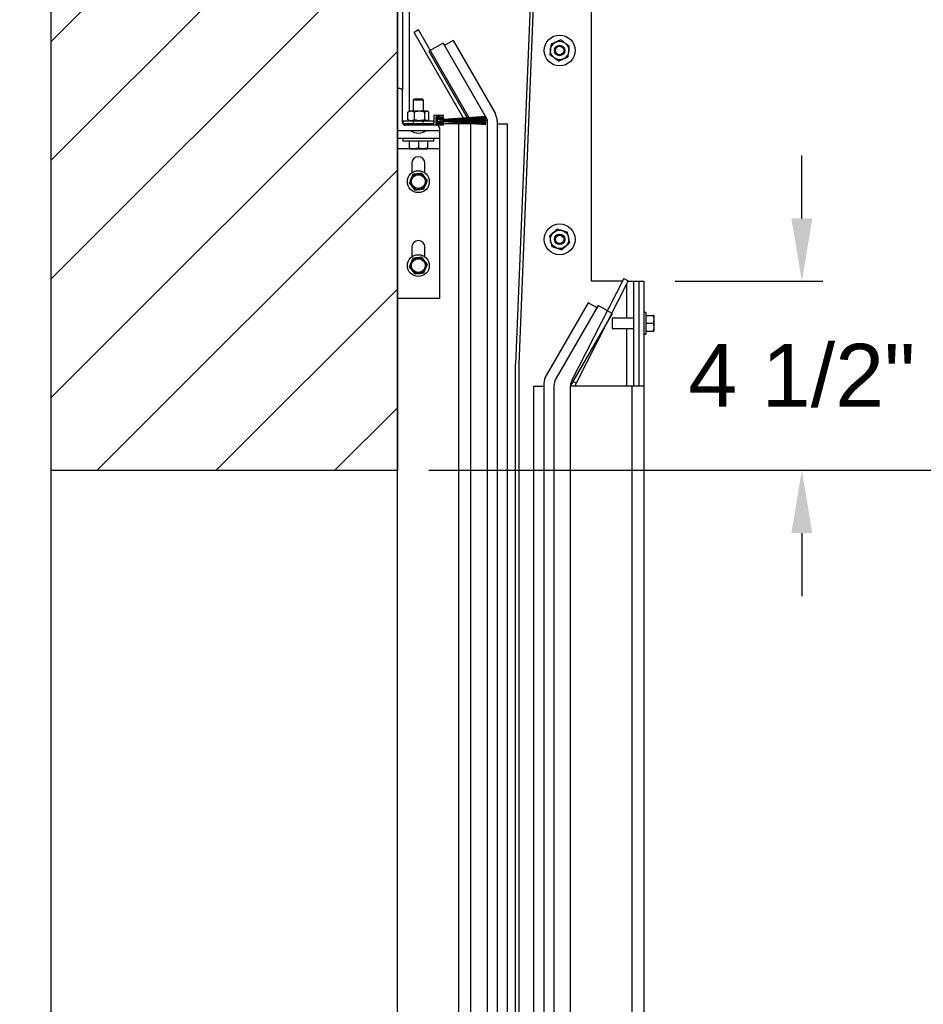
# Model space of a CAD drawing. Header units: inches. Extents: x 170 to 312, y 215 to 248.
# Tile 247 of 256: x 233.76 to 235.11, y 242.31 to 243.77. Entities that reach past the tile are written whole.
import ezdxf

# ---------------------------------------------------------------- set-up
doc = ezdxf.new("R2010")
doc.units = ezdxf.units.IN
doc.header["$LTSCALE"] = 0.25
doc.header["$MEASUREMENT"] = 0
doc.layers.add('ANNOTATIONS', color=1, linetype='Continuous')
doc.layers.add('STANDARD MOTOR LH', color=7, linetype='Continuous')
doc.styles.add('ARIAL', font='arial.ttf', dxfattribs={"height": 0.09375})
doc.dimstyles.new('STANDARD$0', dxfattribs={"dimtxt": 0.09375, "dimasz": 0.09375, "dimexe": 0.03125, "dimexo": 0.046875, "dimgap": 0.09, "dimtad": 0, "dimtih": 1, "dimtoh": 1, "dimdec": 4, "dimzin": 0, "dimdsep": 46, "dimtxsty": 'ARIAL', "dimcen": 0.09, "dimadec": 0, "dimazin": 0, "dimtfac": 1, "dimtdec": 4, "dimtofl": 0, "dimtmove": 0, "dimatfit": 1, "dimfxl": 1, "dimtolj": 1, "dimtzin": 0, "dimarcsym": 0})

# ---------------------------------------------------------------- blocks, each defined once
blk = doc.blocks.new('*D75')
at = {"layer": 'ANNOTATIONS', "color": 0, "lineweight": -2, "transparency": 16777216}
for p, q in [((235.1518, 243.7894), (235.5503, 243.7894)), ((235.5191, 243.6957), (235.5191, 243.5835)), ((235.5191, 243.1972), (235.5191, 243.3094)), ((234.3705, 243.1034), (235.5503, 243.1034))]:
    blk.add_line(p, q, dxfattribs=at)
at = {"layer": 'ANNOTATIONS', "color": 0, "transparency": 16777216}
for points in [[(235.5034, 243.6957), (235.5347, 243.6957), (235.5191, 243.7894)], [(235.5034, 243.1972), (235.5347, 243.1972), (235.5191, 243.1034)]]:
    blk.add_solid(points, dxfattribs=at)
at = {"layer": 'defpoints', "color": 0, "transparency": 16777216}
for p in [(235.1049, 243.7894), (235.5191, 243.7894), (234.3237, 243.1034)]:
    blk.add_point(p, dxfattribs=at)
at = {"layer": 'ANNOTATIONS', "color": 0, "transparency": 16777216, "insert": (235.5191, 243.4464), "char_height": 0.09375, "attachment_point": 5, "style": 'ARIAL'}
blk.add_mtext('\\A1;11"', dxfattribs=at)
blk = doc.blocks.new('*D76')
at = {"layer": 'ANNOTATIONS', "color": 0, "lineweight": -2, "transparency": 16777216}
for p, q in [((234.9257, 243.4784), (234.9257, 243.5722)), ((234.7373, 243.3847), (234.9569, 243.3847)), ((234.3705, 243.1034), (234.9569, 243.1034)), ((234.9257, 243.0097), (234.9257, 242.9159))]:
    blk.add_line(p, q, dxfattribs=at)
at = {"layer": 'ANNOTATIONS', "color": 0, "transparency": 16777216}
for points in [[(234.91, 243.4784), (234.9413, 243.4784), (234.9257, 243.3847)], [(234.91, 243.0097), (234.9413, 243.0097), (234.9257, 243.1034)]]:
    blk.add_solid(points, dxfattribs=at)
at = {"layer": 'defpoints', "color": 0, "transparency": 16777216}
for p in [(234.6905, 243.3847), (234.9257, 243.3847), (234.3237, 243.1034)]:
    blk.add_point(p, dxfattribs=at)
at = {"layer": 'ANNOTATIONS', "color": 0, "transparency": 16777216, "insert": (234.9257, 243.244), "char_height": 0.09375, "attachment_point": 5, "style": 'ARIAL'}
blk.add_mtext('\\A1;4 1/2"', dxfattribs=at)
blk = doc.blocks.new('*D89')
at = {"layer": 'ANNOTATIONS', "color": 0, "lineweight": -2, "transparency": 16777216}
for p, q in [((235.1518, 243.7894), (235.5503, 243.7894)), ((235.5191, 243.6957), (235.5191, 243.5833)), ((235.5191, 243.1972), (235.5191, 243.3096)), ((234.3705, 243.1034), (235.5503, 243.1034))]:
    blk.add_line(p, q, dxfattribs=at)
at = {"layer": 'ANNOTATIONS', "color": 0, "transparency": 16777216}
for points in [[(235.5034, 243.6957), (235.5347, 243.6957), (235.5191, 243.7894)], [(235.5034, 243.1972), (235.5347, 243.1972), (235.5191, 243.1034)]]:
    blk.add_solid(points, dxfattribs=at)
at = {"layer": 'defpoints', "color": 0, "transparency": 16777216}
for p in [(235.1049, 243.7894), (235.5191, 243.7894), (234.3237, 243.1034)]:
    blk.add_point(p, dxfattribs=at)
at = {"layer": 'ANNOTATIONS', "color": 0, "transparency": 16777216, "insert": (235.5191, 243.4464), "char_height": 0.09375, "attachment_point": 5, "style": 'ARIAL'}
blk.add_mtext('\\A1;  ', dxfattribs=at)
blk = doc.blocks.new('*D90')
at = {"layer": 'ANNOTATIONS', "color": 0, "lineweight": -2, "transparency": 16777216}
for p, q in [((235.1518, 244.5736), (235.9864, 244.5736)), ((235.9551, 244.4799), (235.9551, 243.977)), ((235.9551, 243.1972), (235.9551, 243.7)), ((234.3705, 243.1034), (235.9864, 243.1034))]:
    blk.add_line(p, q, dxfattribs=at)
at = {"layer": 'ANNOTATIONS', "color": 0, "transparency": 16777216}
for points in [[(235.9395, 244.4799), (235.9708, 244.4799), (235.9551, 244.5736)], [(235.9395, 243.1972), (235.9708, 243.1972), (235.9551, 243.1034)]]:
    blk.add_solid(points, dxfattribs=at)
at = {"layer": 'defpoints', "color": 0, "transparency": 16777216}
for p in [(235.1049, 244.5736), (235.9551, 244.5736), (234.3237, 243.1034)]:
    blk.add_point(p, dxfattribs=at)
at = {"layer": 'ANNOTATIONS', "color": 0, "transparency": 16777216, "insert": (235.9551, 243.8385), "char_height": 0.09375, "attachment_point": 5, "style": 'ARIAL'}
blk.add_mtext('\\A1;23 1/2"', dxfattribs=at)
blk = doc.blocks.new('*D94')
at = {"layer": 'ANNOTATIONS', "color": 0, "lineweight": -2, "transparency": 16777216}
for p, q in [((234.3705, 243.1034), (235.9864, 243.1034)), ((235.9551, 243.0097), (235.9551, 241.8209)), ((235.9551, 240.1972), (235.9551, 241.386)), ((234.8808, 240.1034), (235.9864, 240.1034))]:
    blk.add_line(p, q, dxfattribs=at)
at = {"layer": 'ANNOTATIONS', "color": 0, "transparency": 16777216}
for points in [[(235.9395, 243.0097), (235.9708, 243.0097), (235.9551, 243.1034)], [(235.9395, 240.1972), (235.9708, 240.1972), (235.9551, 240.1034)]]:
    blk.add_solid(points, dxfattribs=at)
at = {"layer": 'defpoints', "color": 0, "transparency": 16777216}
for p in [(234.3237, 243.1034), (235.9551, 243.1034), (234.8339, 240.1034)]:
    blk.add_point(p, dxfattribs=at)
at = {"layer": 'ANNOTATIONS', "color": 0, "transparency": 16777216, "insert": (235.9551, 241.6034), "char_height": 0.09375, "attachment_point": 5, "style": 'ARIAL'}
blk.add_mtext('\\A1;OPENING\\P HEIGHT', dxfattribs=at)

msp = doc.modelspace()

# ---------------------------------------------------------------- hatches: boundary and pattern name
at = {"layer": 'STANDARD MOTOR LH'}
h = msp.add_hatch(dxfattribs=at)
h.set_pattern_fill('ANSI31', color=256, style=0)
h.set_pattern_definition([(45, (49.02023, -11.93381), (-0.08838835, 0.08838835), [])])
edge = h.paths.add_edge_path()
edge.add_line((233.80804, 245.71433), (233.80804, 243.10342))
edge.add_line((233.80804, 243.10342), (234.32366, 243.10342))
edge.add_line((234.32366, 245.71433), (234.32366, 243.10342))
edge = h.paths.add_edge_path()
edge.add_line((233.76165, 245.71433), (234.04875, 245.71433))
edge.add_line((234.04875, 245.71433), (234.04875, 245.64563))
edge.add_line((234.04875, 245.64563), (234.08717, 245.77899))
edge.add_line((234.08717, 245.77899), (234.08717, 245.71433))
edge.add_line((234.08717, 245.71433), (234.38236, 245.71433))
h = msp.add_hatch(dxfattribs=at)
h.set_pattern_fill('ANSI38', color=256, style=0)
h.set_pattern_definition([(45, (232.47359, 226.17275), (-0.08838835, 0.08838835), []), (135, (232.47359, 226.17275), (-0.265165, 0.08838835), [0.3125, -0.1875])])
edge = h.paths.add_edge_path(flags=0)
edge.add_arc((234.38116, 243.62835), 0.000313, 90, 180, ccw=False)
edge.add_line((234.38116, 243.62866), (234.38929, 243.62866))
edge.add_arc((234.38929, 243.62835), 0.000313, 0, 90, ccw=False)
edge.add_line((234.3896, 243.62835), (234.3896, 243.6271))
edge.add_arc((234.38991, 243.6271), 0.000313, 180, 270)
edge.add_line((234.38991, 243.62678), (234.3921, 243.62678))
edge.add_arc((234.3921, 243.6271), 0.000313, 270, 360)
edge.add_line((234.39241, 243.6271), (234.39241, 243.63116))
edge.add_arc((234.3921, 243.63116), 0.000313, 0, 90)
edge.add_line((234.3921, 243.63147), (234.37835, 243.63147))
edge.add_arc((234.37835, 243.63116), 0.000313, 90, 180)
edge.add_line((234.37804, 243.63116), (234.37804, 243.62022))
edge.add_arc((234.37772, 243.62022), 0.000313, 270, 360, ccw=False)
edge.add_line((234.37772, 243.61991), (234.3396, 243.61991))
edge.add_arc((234.3396, 243.6196), 0.000313, 90, 180)
edge.add_line((234.33929, 243.6196), (234.33929, 243.61741))
edge.add_arc((234.3396, 243.61741), 0.000313, 180, 270)
edge.add_line((234.3396, 243.6171), (234.3921, 243.6171))
edge.add_arc((234.3921, 243.61741), 0.000313, 270, 360)
edge.add_line((234.39241, 243.61741), (234.39241, 243.62147))
edge.add_arc((234.3921, 243.62147), 0.000313, 0, 90)
edge.add_line((234.3921, 243.62178), (234.38991, 243.62178))
edge.add_arc((234.38991, 243.62147), 0.000313, 90, 180)
edge.add_line((234.3896, 243.62147), (234.3896, 243.62022))
edge.add_arc((234.38929, 243.62022), 0.000313, 270, 360, ccw=False)
edge.add_line((234.38929, 243.61991), (234.38116, 243.61991))
edge.add_arc((234.38116, 243.62022), 0.000313, 180, 270, ccw=False)
edge.add_line((234.38085, 243.62022), (234.38085, 243.62835))

# ---------------------------------------------------------------- linework, layer by layer
at = {"layer": 'ANNOTATIONS', "transparency": 16777216}
msp.add_line((234.37054, 243.10342), (235.9864, 243.10342), dxfattribs=at)
at = {"layer": 'STANDARD MOTOR LH'}
for p, q in [((233.80804, 245.71433), (233.80804, 240.10342)), ((233.80804, 245.71433), (233.80804, 243.10342)), ((234.32366, 240.10342), (234.32366, 245.71433)), ((234.32366, 245.71433), (234.32366, 243.10342)), ((234.3311, 244.54092), (234.3311, 243.66955)), ((234.53671, 244.18164), (234.49951, 243.26117)), ((234.54163, 244.18145), (234.50443, 243.26117)), ((234.61266, 243.38467), (234.61266, 244.02442)), ((234.34154, 243.63797), (234.34154, 243.79092)), ((234.35491, 243.75916), (234.34847, 243.75544)), ((234.42218, 243.62777), (234.34847, 243.75544)), ((234.43042, 243.62838), (234.35491, 243.75916)), ((234.39165, 243.73949), (234.37054, 243.7273)), ((234.39165, 243.73949), (234.45741, 243.62558)), ((234.39515, 243.73691), (234.39364, 243.73604)), ((234.40652, 243.74348), (234.39515, 243.73691)), ((234.40652, 243.74348), (234.46902, 243.63522)), ((234.37054, 243.7273), (234.42776, 243.62818)), ((234.32757, 243.67178), (234.32366, 243.67178)), ((234.33147, 243.621), (234.33147, 243.66788)), ((234.34896, 243.65613), (234.3471, 243.65427)), ((234.3471, 243.65427), (234.3471, 243.63797)), ((234.36272, 243.65427), (234.3471, 243.65427)), ((234.36086, 243.65613), (234.34896, 243.65613)), ((234.36272, 243.65427), (234.36086, 243.65613)), ((234.36272, 243.63797), (234.36272, 243.65427)), ((234.33929, 243.63641), (234.34018, 243.63692)), ((234.33929, 243.62541), (234.33929, 243.63641)), ((234.34124, 243.63797), (234.34005, 243.6371)), ((234.36858, 243.63797), (234.34124, 243.63797)), ((234.34905, 243.62541), (234.34905, 243.63641)), ((234.36468, 243.62541), (234.36468, 243.63641)), ((234.36977, 243.6371), (234.36858, 243.63797)), ((234.37054, 243.62541), (234.37054, 243.63641)), ((234.33197, 243.62385), (234.33197, 243.61991)), ((234.33197, 243.62385), (234.37785, 243.62385)), ((234.33197, 243.61991), (234.37772, 243.61991)), ((234.332, 243.61905), (234.33929, 243.61905)), ((234.33929, 243.62541), (234.34018, 243.6249)), ((234.33929, 243.6196), (234.33929, 243.61741)), ((234.34005, 243.62472), (234.34124, 243.62385)), ((234.36101, 243.62303), (234.34882, 243.62303)), ((234.36858, 243.62385), (234.36977, 243.62472)), ((234.37785, 243.61993), (234.37785, 243.62385)), ((234.37804, 243.63116), (234.37804, 243.62022)), ((234.3921, 243.63147), (234.37835, 243.63147)), ((234.38085, 243.62835), (234.38085, 243.62019)), ((234.38929, 243.62866), (234.38116, 243.62866)), ((234.38116, 243.61991), (234.38929, 243.61991)), ((234.38179, 243.62797), (234.38179, 243.62019)), ((234.39258, 243.62753), (234.38297, 243.62899)), ((234.38297, 243.61917), (234.39258, 243.62063)), ((234.39272, 243.62846), (234.38312, 243.62992)), ((234.38312, 243.61824), (234.39272, 243.61971)), ((234.39103, 243.62456), (234.38684, 243.62591)), ((234.38684, 243.62228), (234.39103, 243.62364)), ((234.38713, 243.62647), (234.39123, 243.62515)), ((234.39123, 243.62304), (234.38713, 243.62172)), ((234.38716, 243.62653), (234.39125, 243.62521)), ((234.39125, 243.62298), (234.38716, 243.62166)), ((234.39126, 243.62527), (234.38719, 243.62659)), ((234.38719, 243.62161), (234.39126, 243.62292)), ((234.38722, 243.62664), (234.39128, 243.62533)), ((234.39128, 243.62286), (234.38722, 243.62155)), ((234.3913, 243.62539), (234.38725, 243.6267)), ((234.38725, 243.62149), (234.3913, 243.6228)), ((234.38727, 243.62676), (234.39132, 243.62545)), ((234.39132, 243.62274), (234.38727, 243.62144)), ((234.39134, 243.62551), (234.3873, 243.62681)), ((234.3873, 243.62138), (234.39134, 243.62268)), ((234.38733, 243.62687), (234.39136, 243.62557)), ((234.39136, 243.62262), (234.38733, 243.62132)), ((234.39138, 243.62563), (234.38736, 243.62693)), ((234.38736, 243.62127), (234.39138, 243.62257)), ((234.38739, 243.62698), (234.3914, 243.62569)), ((234.3914, 243.62251), (234.38739, 243.62121)), ((234.39142, 243.62575), (234.38741, 243.62704)), ((234.38741, 243.62115), (234.39142, 243.62245)), ((234.3896, 243.6271), (234.3896, 243.62835)), ((234.3896, 243.62022), (234.3896, 243.62147)), ((234.3921, 243.62678), (234.38991, 243.62678)), ((234.38991, 243.62178), (234.3921, 243.62178)), ((234.39241, 243.6271), (234.39241, 243.63116)), ((234.39241, 243.61741), (234.39241, 243.62147)), ((234.43304, 243.61905), (234.39241, 243.61905)), ((234.45522, 243.63022), (234.39257, 243.62557)), ((234.39257, 243.6255), (234.45522, 243.63013)), ((234.45522, 243.62901), (234.39257, 243.62544)), ((234.39257, 243.62538), (234.45522, 243.62891)), ((234.45522, 243.6278), (234.39257, 243.62532)), ((234.39257, 243.62525), (234.45522, 243.62771)), ((234.45522, 243.6266), (234.39257, 243.62519)), ((234.39257, 243.62513), (234.45522, 243.62651)), ((234.45522, 243.62541), (234.39257, 243.62506)), ((234.39257, 243.625), (234.45522, 243.62532)), ((234.39257, 243.62494), (234.45522, 243.62494)), ((234.45522, 243.62432), (234.39257, 243.62432)), ((234.39257, 243.62388), (234.45522, 243.62388)), ((234.45522, 243.62325), (234.39257, 243.62325)), ((234.45522, 243.62287), (234.39257, 243.62319)), ((234.39257, 243.62313), (234.45522, 243.62278)), ((234.45522, 243.62168), (234.39257, 243.62306)), ((234.39257, 243.623), (234.45522, 243.62159)), ((234.45522, 243.62048), (234.39257, 243.62294)), ((234.39257, 243.62288), (234.45522, 243.62039)), ((234.45522, 243.61928), (234.39257, 243.62281)), ((234.39257, 243.62275), (234.45522, 243.61919)), ((234.45522, 243.61806), (234.39257, 243.62269)), ((234.39257, 243.62263), (234.45522, 243.61797)), ((234.39258, 243.62753), (234.39272, 243.62846)), ((234.39272, 243.61971), (234.39258, 243.62063)), ((234.41516, 240.10342), (234.41516, 243.61905)), ((234.42254, 243.62715), (234.42222, 243.62769)), ((234.4229, 243.62652), (234.42258, 243.62707)), ((234.42327, 243.62588), (234.42294, 243.62644)), ((234.42364, 243.62524), (234.42331, 243.62581)), ((234.42381, 243.62494), (234.42368, 243.62516)), ((234.4242, 243.62427), (234.42417, 243.62432)), ((234.4242, 243.62427), (234.42428, 243.62432)), ((234.4242, 243.62427), (234.42441, 243.62388)), ((234.42537, 243.62494), (234.42577, 243.62517)), ((234.4259, 243.62525), (234.42701, 243.62589)), ((234.42715, 243.62597), (234.42834, 243.62666)), ((234.42781, 243.6281), (234.42818, 243.62747)), ((234.42822, 243.62739), (234.42859, 243.62674)), ((234.42848, 243.62674), (234.42976, 243.62748)), ((234.42864, 243.62667), (234.42902, 243.62601)), ((234.42906, 243.62593), (234.42945, 243.62527)), ((234.42949, 243.62519), (234.42964, 243.62494)), ((234.42991, 243.62757), (234.43064, 243.62799)), ((234.43, 243.62432), (234.43025, 243.62388)), ((234.43064, 243.62799), (234.43046, 243.6283)), ((234.43061, 243.62325), (234.43076, 243.623)), ((234.43064, 243.62799), (234.43085, 243.62762)), ((234.4308, 243.62292), (234.43121, 243.62221)), ((234.43126, 243.62213), (234.43168, 243.62141)), ((234.43172, 243.62132), (234.43215, 243.62058)), ((234.4322, 243.6205), (234.43264, 243.61973)), ((234.43224, 243.62432), (234.43237, 243.62388)), ((234.43269, 243.61965), (234.43304, 243.61905)), ((234.43304, 240.10342), (234.43304, 243.61905)), ((234.45415, 243.63124), (234.45472, 243.63018)), ((234.45522, 243.63022), (234.45522, 243.63013)), ((234.45522, 243.62901), (234.45522, 243.62891)), ((234.45522, 243.6278), (234.45522, 243.62771)), ((234.45522, 243.6266), (234.45522, 243.62651)), ((234.45522, 243.62541), (234.45522, 243.62532)), ((234.45522, 243.62494), (234.45522, 243.62432)), ((234.45522, 243.62388), (234.45522, 243.62325)), ((234.45522, 243.62287), (234.45522, 243.62278)), ((234.45522, 243.62168), (234.45522, 243.62159)), ((234.45522, 243.62048), (234.45522, 243.62039)), ((234.45522, 243.61928), (234.45522, 243.61919)), ((234.45741, 243.62558), (234.45741, 240.38476)), ((234.47229, 243.62303), (234.47229, 240.39977)), ((234.47229, 243.61905), (234.48727, 243.61905)), ((234.48727, 243.61905), (234.48727, 240.4628)), ((234.32366, 243.60928), (234.38616, 243.60928)), ((234.3921, 243.6171), (234.33538, 243.6171)), ((234.38616, 243.61319), (234.38616, 243.35928)), ((234.45522, 243.61806), (234.45522, 243.61797)), ((234.38616, 243.59757), (234.32366, 243.59757)), ((234.33197, 243.59757), (234.33197, 243.59363)), ((234.37785, 243.59363), (234.33197, 243.59363)), ((234.34122, 243.59363), (234.34122, 243.5831)), ((234.35491, 243.59363), (234.35491, 243.5831)), ((234.3686, 243.59363), (234.3686, 243.5831)), ((234.37785, 243.59363), (234.37785, 243.59757)), ((234.34122, 243.58194), (234.32366, 243.58194)), ((234.34122, 243.58188), (234.3686, 243.58188)), ((234.35491, 243.5831), (234.34807, 243.58188)), ((234.3686, 243.5831), (234.36176, 243.58188)), ((234.38616, 243.58194), (234.3686, 243.58194)), ((234.34515, 243.56046), (234.34515, 243.5461)), ((234.36468, 243.5461), (234.36468, 243.56046)), ((234.36008, 243.54562), (234.35337, 243.54473)), ((234.3415, 243.53133), (234.34562, 243.52597)), ((234.36833, 243.53489), (234.3642, 243.54025)), ((234.34974, 243.52061), (234.35645, 243.52149)), ((234.34515, 243.43546), (234.34515, 243.4211)), ((234.36468, 243.4211), (234.36468, 243.43546)), ((234.36008, 243.42062), (234.35337, 243.41973)), ((234.36833, 243.40989), (234.3642, 243.41525)), ((234.3415, 243.40633), (234.34562, 243.40097)), ((234.34974, 243.39561), (234.35645, 243.39649)), ((234.66055, 243.38864), (234.58305, 243.23654)), ((234.66717, 243.38527), (234.58967, 243.23316)), ((234.65853, 243.38467), (234.61266, 243.38467)), ((234.66055, 243.38864), (234.66717, 243.38527)), ((234.66687, 243.38467), (234.69047, 243.38467)), ((234.6756, 243.22842), (234.6756, 243.38467)), ((234.68304, 243.38467), (234.68304, 243.22842)), ((234.69047, 243.38467), (234.69047, 240.10342)), ((234.66516, 243.32999), (234.66516, 243.38132)), ((234.38616, 243.35928), (234.32366, 243.35928)), ((234.60761, 243.35285), (234.54512, 243.2446)), ((234.62249, 243.34886), (234.55999, 243.24061)), ((234.61898, 243.34629), (234.60761, 243.35285)), ((234.6205, 243.34541), (234.61898, 243.34629)), ((234.6436, 243.33668), (234.62249, 243.34886)), ((234.6436, 243.33668), (234.5811, 243.22842)), ((234.6756, 243.32999), (234.6436, 243.32999)), ((234.6436, 243.32999), (234.6436, 243.31436)), ((234.6936, 243.33842), (234.69047, 243.33842)), ((234.6936, 243.33842), (234.6936, 243.30592)), ((234.6936, 243.33389), (234.70443, 243.33389)), ((234.70443, 243.33389), (234.70547, 243.32803)), ((234.70547, 243.33389), (234.70547, 243.31046)), ((234.6436, 243.31436), (234.6756, 243.31436)), ((234.66516, 243.22842), (234.66516, 243.31436)), ((234.6936, 243.32217), (234.70443, 243.32217)), ((234.70443, 243.32217), (234.70547, 243.31632)), ((234.69047, 243.30592), (234.6936, 243.30592)), ((234.6936, 243.31046), (234.70443, 243.31046)), ((234.49951, 240.43146), (234.49951, 243.26117)), ((234.50443, 243.26117), (234.50443, 240.43146)), ((234.52684, 240.40301), (234.52684, 243.22842)), ((234.52684, 243.22842), (234.54185, 243.22842)), ((234.54185, 243.23241), (234.54185, 240.39053)), ((234.55672, 243.22842), (234.55672, 240.10342)), ((234.5811, 243.22842), (234.5811, 240.10342)), ((234.69047, 243.22842), (234.5811, 243.22842)), ((234.58967, 243.23316), (234.58305, 243.23654)), ((234.6726, 243.22842), (234.6726, 240.10342)), ((233.80804, 243.10342), (234.32366, 243.10342))]:
    msp.add_line(p, q, dxfattribs=at)
at = {"layer": 'STANDARD MOTOR LH', "flags": 128}
msp.add_lwpolyline([(234.42472, 243.62325), (234.4248, 243.62304), (234.42481, 243.62303)], dxfattribs=at)
at = {"layer": 'STANDARD MOTOR LH'}
for centre, radius in [((234.56516, 243.72842), 0.02294), ((234.56516, 243.72842), 0.01367), ((234.56516, 243.72842), 0.00781), ((234.56516, 243.72842), 0.00628), ((234.38542, 243.6241), 0.00228), ((234.35491, 243.53311), 0.01625), ((234.35491, 243.53311), 0.01172), ((234.35491, 243.53311), 0.01025), ((234.56516, 243.44717), 0.02294), ((234.56516, 243.44717), 0.01367), ((234.56516, 243.44717), 0.00781), ((234.56516, 243.44717), 0.00628), ((234.35491, 243.40811), 0.01625), ((234.35491, 243.40811), 0.01172), ((234.35491, 243.40811), 0.01025)]:
    msp.add_circle(centre, radius, dxfattribs=at)
for centre, radius, start, end in [((234.32757, 243.66788), 0.00391, 0, 90), ((234.44791, 243.62303), 0.02438, 0, 30), ((234.33538, 243.621), 0.00391, 180, 270), ((234.3396, 243.6196), 0.000312, 90, 180), ((234.34882, 243.62147), 0.00156, 90, 270), ((234.36101, 243.62147), 0.00156, 270, 90), ((234.37772, 243.62022), 0.000312, 270, 0), ((234.37835, 243.63116), 0.000312, 90, 180), ((234.38282, 243.62797), 0.00197, 81.34879, 180), ((234.38116, 243.62835), 0.000313, 90, 180), ((234.38116, 243.62022), 0.000313, 180, 270), ((234.38282, 243.62019), 0.00197, 180, 278.65121), ((234.38282, 243.62797), 0.00103, 81.34879, 180), ((234.38282, 243.62019), 0.00103, 180, 278.65121), ((234.38542, 243.6241), 0.00356, 55.87014, 304.12986), ((234.38542, 243.6241), 0.00349, 55.72454, 304.27546), ((234.38542, 243.6241), 0.00343, 55.57496, 304.42504), ((234.38542, 243.6241), 0.00337, 55.4212, 304.5788), ((234.38542, 243.6241), 0.00331, 55.26307, 304.73693), ((234.38542, 243.6241), 0.00324, 55.10036, 304.89964), ((234.38542, 243.6241), 0.00318, 54.93284, 305.06716), ((234.38542, 243.6241), 0.00312, 54.76027, 305.23973), ((234.38542, 243.6241), 0.00306, 54.58238, 305.41762), ((234.38542, 243.6241), 0.00299, 54.39891, 305.60109), ((234.38542, 243.6241), 0.00293, 54.20956, 305.79044), ((234.38542, 243.6241), 0.00231, 51.90656, 308.09344), ((234.38929, 243.62835), 0.000313, 0, 90), ((234.38929, 243.62022), 0.000313, 270, 0), ((234.38991, 243.6271), 0.000312, 180, 270), ((234.38991, 243.62147), 0.000312, 90, 180), ((234.39257, 243.62932), 0.005, 252.10478, 270), ((234.39257, 243.61888), 0.005, 90, 107.89522), ((234.39257, 243.62932), 0.00437, 252.10478, 270), ((234.39257, 243.61888), 0.00437, 90, 107.89522), ((234.39257, 243.62932), 0.00431, 252.10478, 270), ((234.39257, 243.61888), 0.00431, 90, 107.89522), ((234.39257, 243.62932), 0.00425, 252.10478, 270), ((234.39257, 243.61888), 0.00425, 90, 107.89522), ((234.39257, 243.62932), 0.00419, 252.10478, 270), ((234.39257, 243.61888), 0.00419, 90, 107.89522), ((234.39257, 243.62932), 0.00413, 252.10478, 270), ((234.39257, 243.61888), 0.00413, 90, 107.89522), ((234.39257, 243.62932), 0.00406, 252.10478, 270), ((234.39257, 243.61888), 0.00406, 90, 107.89522), ((234.39257, 243.62932), 0.004, 252.10478, 270), ((234.39257, 243.61888), 0.004, 90, 107.89522), ((234.39257, 243.62932), 0.00394, 252.10478, 270), ((234.39257, 243.61888), 0.00394, 90, 107.89522), ((234.39257, 243.62932), 0.00388, 252.10478, 270), ((234.39257, 243.61888), 0.00388, 90, 107.89522), ((234.39257, 243.62932), 0.00381, 252.10478, 270), ((234.39257, 243.61888), 0.00381, 90, 107.89522), ((234.39257, 243.62932), 0.00375, 252.10478, 270), ((234.39257, 243.61888), 0.00375, 90, 107.89522), ((234.3921, 243.63116), 0.000312, 0, 90), ((234.3921, 243.6271), 0.000312, 270, 0), ((234.3921, 243.62147), 0.000312, 0, 90), ((234.3396, 243.61741), 0.000312, 180, 270), ((234.35491, 243.62572), 0.02019, 234.51066, 305.48934), ((234.38226, 243.61319), 0.00391, 0, 90), ((234.3921, 243.61741), 0.000312, 270, 0), ((234.35491, 243.56046), 0.00977, 0, 180), ((234.35491, 243.43546), 0.00977, 0, 180), ((234.56622, 243.23241), 0.02438, 150, 180), ((234.5811, 243.22842), 0.02438, 150, 180), ((234.59897, 243.22842), 0.01788, 153, 180), ((234.59897, 243.22842), 0.01044, 153, 180)]:
    msp.add_arc(centre, radius, start, end, dxfattribs=at)
for points, knots in [([(234.55242, 243.73775), (234.55216, 243.73534), (234.55188, 243.73276), (234.55159, 243.73009), (234.55157, 243.7299)], [0, 0, 0, 0, 0.9320806, 1, 1, 1, 1]), ([(234.55965, 243.74093), (234.5575, 243.73999), (234.55503, 243.7389), (234.55272, 243.73788), (234.55242, 243.73775)], [0, 0, 0, 0, 0.87217297, 1, 1, 1, 1]), ([(234.56687, 243.74412), (234.56465, 243.74314), (234.56227, 243.74209), (234.55981, 243.74101), (234.55965, 243.74093)], [0, 0, 0, 0, 0.9320432, 1, 1, 1, 1]), ([(234.57324, 243.73946), (234.57283, 243.73976), (234.57065, 243.74135), (234.56856, 243.74288), (234.56687, 243.74412)], [0, 0, 0, 0, 0.1896129, 1, 1, 1, 1]), ([(234.57961, 243.73479), (234.57907, 243.73518), (234.57702, 243.73668), (234.57485, 243.73828), (234.57324, 243.73946)], [0, 0, 0, 0, 0.2620618, 1, 1, 1, 1]), ([(234.55157, 243.7299), (234.55132, 243.72757), (234.55103, 243.72489), (234.55075, 243.72238), (234.55072, 243.72206)], [0, 0, 0, 0, 0.87223048, 1, 1, 1, 1]), ([(234.55708, 243.71739), (234.55667, 243.7177), (234.5545, 243.71929), (234.55241, 243.72082), (234.55072, 243.72206)], [0, 0, 0, 0, 0.1896129, 1, 1, 1, 1]), ([(234.5779, 243.7191), (234.57816, 243.72151), (234.57845, 243.72409), (234.57873, 243.72676), (234.57875, 243.72694)], [0, 0, 0, 0, 0.93209631, 1, 1, 1, 1]), ([(234.57875, 243.72694), (234.57901, 243.72928), (234.5793, 243.73196), (234.57957, 243.73447), (234.57961, 243.73479)], [0, 0, 0, 0, 0.87223048, 1, 1, 1, 1]), ([(234.56345, 243.71273), (234.56292, 243.71312), (234.56087, 243.71462), (234.55869, 243.71622), (234.55708, 243.71739)], [0, 0, 0, 0, 0.2620618, 1, 1, 1, 1]), ([(234.56345, 243.71273), (234.56567, 243.71371), (234.56805, 243.71476), (234.57051, 243.71584), (234.57068, 243.71591)], [0, 0, 0, 0, 0.9320432, 1, 1, 1, 1]), ([(234.57068, 243.71591), (234.57283, 243.71686), (234.57529, 243.71795), (234.5776, 243.71897), (234.5779, 243.7191)], [0, 0, 0, 0, 0.87217297, 1, 1, 1, 1]), ([(234.34417, 243.63797), (234.34272, 243.63773), (234.34105, 243.63745), (234.33949, 243.63653), (234.33929, 243.63641)], [0, 0, 0, 0, 0.8722653, 1, 1, 1, 1]), ([(234.34905, 243.63641), (234.34755, 243.63715), (234.34595, 243.63795), (234.34428, 243.63797), (234.34417, 243.63797)], [0, 0, 0, 0, 0.9319629, 1, 1, 1, 1]), ([(234.35687, 243.63797), (234.35636, 243.63796), (234.35369, 243.6379), (234.35113, 243.63707), (234.34905, 243.63641)], [0, 0, 0, 0, 0.1896634, 1, 1, 1, 1]), ([(234.36468, 243.63641), (234.36402, 243.63665), (234.36151, 243.63755), (234.35884, 243.63779), (234.35687, 243.63797)], [0, 0, 0, 0, 0.2620882, 1, 1, 1, 1]), ([(234.36761, 243.63797), (234.36674, 243.63773), (234.36574, 243.63745), (234.3648, 243.63653), (234.36468, 243.63641)], [0, 0, 0, 0, 0.8721868, 1, 1, 1, 1]), ([(234.37054, 243.63641), (234.36964, 243.63715), (234.36867, 243.63795), (234.36768, 243.63797), (234.36761, 243.63797)], [0, 0, 0, 0, 0.9319538, 1, 1, 1, 1]), ([(234.34417, 243.62385), (234.34272, 243.62409), (234.34105, 243.62437), (234.33949, 243.62529), (234.33929, 243.62541)], [0, 0, 0, 0, 0.8722864, 1, 1, 1, 1]), ([(234.34905, 243.62541), (234.34755, 243.62467), (234.34595, 243.62387), (234.34428, 243.62385), (234.34417, 243.62385)], [0, 0, 0, 0, 0.9319639, 1, 1, 1, 1]), ([(234.35687, 243.62385), (234.35636, 243.62386), (234.35369, 243.62392), (234.35113, 243.62474), (234.34905, 243.62541)], [0, 0, 0, 0, 0.189661, 1, 1, 1, 1]), ([(234.36468, 243.62541), (234.36402, 243.62517), (234.36151, 243.62427), (234.35884, 243.62402), (234.35687, 243.62385)], [0, 0, 0, 0, 0.2620713, 1, 1, 1, 1]), ([(234.36761, 243.62385), (234.36674, 243.62409), (234.36574, 243.62437), (234.3648, 243.62529), (234.36468, 243.62541)], [0, 0, 0, 0, 0.8722079, 1, 1, 1, 1]), ([(234.37054, 243.62541), (234.36964, 243.62467), (234.36867, 243.62387), (234.36768, 243.62385), (234.36761, 243.62385)], [0, 0, 0, 0, 0.9319548, 1, 1, 1, 1]), ([(234.34807, 243.58188), (234.34791, 243.58188), (234.3456, 243.5819), (234.34333, 243.58252), (234.34122, 243.5831)], [0, 0, 0, 0, 0.070291, 1, 1, 1, 1]), ([(234.34122, 243.5831), (234.34122, 243.5826), (234.34122, 243.58195), (234.34122, 243.58189), (234.34122, 243.58188)], [0, 0, 0, 0, 0.7743083, 1, 1, 1, 1]), ([(234.36176, 243.58188), (234.36159, 243.58188), (234.35928, 243.5819), (234.35702, 243.58252), (234.35491, 243.5831)], [0, 0, 0, 0, 0.0702229, 1, 1, 1, 1]), ([(234.3686, 243.58188), (234.3686, 243.58189), (234.3686, 243.58195), (234.3686, 243.5826), (234.3686, 243.5831)], [0, 0, 0, 0, 0.2256917, 1, 1, 1, 1]), ([(234.3642, 243.54025), (234.3641, 243.54038), (234.36271, 243.54219), (234.36135, 243.54397), (234.36008, 243.54562)], [0, 0, 0, 0, 0.0701531, 1, 1, 1, 1]), ([(234.34408, 243.53759), (234.34343, 243.53601), (234.34256, 243.5339), (234.34171, 243.53186), (234.3415, 243.53133)], [0, 0, 0, 0, 0.7425237, 1, 1, 1, 1]), ([(234.34666, 243.54384), (234.34604, 243.54233), (234.34519, 243.54027), (234.34432, 243.53816), (234.34408, 243.53759)], [0, 0, 0, 0, 0.7314157, 1, 1, 1, 1]), ([(234.35337, 243.54473), (234.35321, 243.54471), (234.35095, 243.54441), (234.34873, 243.54411), (234.34666, 243.54384)], [0, 0, 0, 0, 0.0701498, 1, 1, 1, 1]), ([(234.36574, 243.52864), (234.36598, 243.52921), (234.36685, 243.53132), (234.3677, 243.53338), (234.36833, 243.53489)], [0, 0, 0, 0, 0.2686593, 1, 1, 1, 1]), ([(234.34562, 243.52597), (234.34572, 243.52584), (234.34711, 243.52403), (234.34848, 243.52226), (234.34974, 243.52061)], [0, 0, 0, 0, 0.0701531, 1, 1, 1, 1]), ([(234.35645, 243.52149), (234.35661, 243.52152), (234.35888, 243.52182), (234.3611, 243.52211), (234.36316, 243.52238)], [0, 0, 0, 0, 0.07030765, 1, 1, 1, 1]), ([(234.36316, 243.52238), (234.36338, 243.52291), (234.36422, 243.52495), (234.36509, 243.52706), (234.36574, 243.52864)], [0, 0, 0, 0, 0.25749649, 1, 1, 1, 1]), ([(234.56186, 243.46261), (234.56006, 243.46099), (234.55813, 243.45924), (234.55613, 243.45744), (234.556, 243.45732)], [0, 0, 0, 0, 0.9319873, 1, 1, 1, 1]), ([(234.56186, 243.46261), (234.56249, 243.46241), (234.56491, 243.46163), (234.56747, 243.4608), (234.56937, 243.46018)], [0, 0, 0, 0, 0.2620197, 1, 1, 1, 1]), ([(234.56937, 243.46018), (234.56986, 243.46003), (234.57242, 243.4592), (234.57488, 243.4584), (234.57688, 243.45775)], [0, 0, 0, 0, 0.1896671, 1, 1, 1, 1]), ([(234.57853, 243.45003), (234.57804, 243.45233), (234.57748, 243.45497), (234.57695, 243.45744), (234.57688, 243.45775)], [0, 0, 0, 0, 0.87225283, 1, 1, 1, 1]), ([(234.556, 243.45732), (234.55425, 243.45575), (234.55226, 243.45394), (234.55038, 243.45225), (234.55014, 243.45203)], [0, 0, 0, 0, 0.872301, 1, 1, 1, 1]), ([(234.55014, 243.45203), (234.55065, 243.44966), (234.55119, 243.44712), (234.55175, 243.44449), (234.55179, 243.44431)], [0, 0, 0, 0, 0.9319974, 1, 1, 1, 1]), ([(234.55179, 243.44431), (234.55228, 243.44202), (234.55285, 243.43938), (234.55338, 243.43691), (234.55344, 243.43659)], [0, 0, 0, 0, 0.8722188, 1, 1, 1, 1]), ([(234.58018, 243.44232), (234.57968, 243.44469), (234.57913, 243.44723), (234.57857, 243.44986), (234.57853, 243.45003)], [0, 0, 0, 0, 0.9320638, 1, 1, 1, 1]), ([(234.55344, 243.43659), (234.55408, 243.43639), (234.55649, 243.43561), (234.55906, 243.43478), (234.56096, 243.43417)], [0, 0, 0, 0, 0.2619982, 1, 1, 1, 1]), ([(234.56096, 243.43417), (234.56144, 243.43401), (234.564, 243.43318), (234.56647, 243.43238), (234.56847, 243.43174)], [0, 0, 0, 0, 0.1896671, 1, 1, 1, 1]), ([(234.56847, 243.43174), (234.57026, 243.43336), (234.57219, 243.4351), (234.57419, 243.4369), (234.57432, 243.43703)], [0, 0, 0, 0, 0.9320881, 1, 1, 1, 1]), ([(234.57432, 243.43703), (234.57607, 243.4386), (234.57807, 243.44041), (234.57994, 243.4421), (234.58018, 243.44232)], [0, 0, 0, 0, 0.872301, 1, 1, 1, 1]), ([(234.34666, 243.41884), (234.34604, 243.41733), (234.34519, 243.41527), (234.34432, 243.41316), (234.34408, 243.41259)], [0, 0, 0, 0, 0.73135796, 1, 1, 1, 1]), ([(234.35337, 243.41973), (234.35321, 243.41971), (234.35095, 243.41941), (234.34873, 243.41911), (234.34666, 243.41884)], [0, 0, 0, 0, 0.0701498, 1, 1, 1, 1]), ([(234.3642, 243.41525), (234.3641, 243.41538), (234.36271, 243.41719), (234.36135, 243.41897), (234.36008, 243.42062)], [0, 0, 0, 0, 0.0702209, 1, 1, 1, 1]), ([(234.34408, 243.41259), (234.34343, 243.41101), (234.34256, 243.4089), (234.34171, 243.40686), (234.3415, 243.40633)], [0, 0, 0, 0, 0.7424467, 1, 1, 1, 1]), ([(234.34562, 243.40097), (234.34572, 243.40084), (234.34711, 243.39903), (234.34848, 243.39726), (234.34974, 243.39561)], [0, 0, 0, 0, 0.0702209, 1, 1, 1, 1]), ([(234.36316, 243.39738), (234.36338, 243.39791), (234.36422, 243.39995), (234.36509, 243.40206), (234.36574, 243.40364)], [0, 0, 0, 0, 0.2574763, 1, 1, 1, 1]), ([(234.36574, 243.40364), (234.36598, 243.40421), (234.36685, 243.40632), (234.3677, 243.40838), (234.36833, 243.40989)], [0, 0, 0, 0, 0.2685807, 1, 1, 1, 1]), ([(234.35645, 243.39649), (234.35661, 243.39652), (234.35888, 243.39682), (234.3611, 243.39711), (234.36316, 243.39738)], [0, 0, 0, 0, 0.07030765, 1, 1, 1, 1]), ([(234.70547, 243.33389), (234.70546, 243.33389), (234.7054, 243.33389), (234.70484, 243.33389), (234.70443, 243.33389)], [0, 0, 0, 0, 0.2687353, 1, 1, 1, 1]), ([(234.70547, 243.32803), (234.70547, 243.32789), (234.70546, 243.32592), (234.70492, 243.32398), (234.70443, 243.32217)], [0, 0, 0, 0, 0.0702074, 1, 1, 1, 1]), ([(234.70547, 243.31632), (234.70547, 243.31618), (234.70546, 243.3142), (234.70492, 243.31226), (234.70443, 243.31046)], [0, 0, 0, 0, 0.0702074, 1, 1, 1, 1]), ([(234.70443, 243.31046), (234.70484, 243.31046), (234.7054, 243.31046), (234.70546, 243.31046), (234.70547, 243.31046)], [0, 0, 0, 0, 0.7312647, 1, 1, 1, 1])]:
    msp.add_open_spline(points, degree=3, knots=knots, dxfattribs=at)

# ---------------------------------------------------------------- dimensions: what is measured, and where the dimension line sits
at = {"layer": 'ANNOTATIONS'}
for base, p2, text, picture, middle in [((235.95515, 244.57365), (235.10491, 244.57365), '23 1/2"', '*D90', (235.95515, 243.83854)), ((234.92567, 243.38467), (234.69047, 243.38467), '4 1/2"', '*D76', (234.92567, 243.24405))]:
    dim = msp.add_linear_dim(base=base, p1=(234.32366, 243.10342), p2=p2, angle=90, text=text, dimstyle='STANDARD$0', dxfattribs=at)
    dim.commit()
    dim.dimension.update_dxf_attribs({"geometry": picture, "text_midpoint": middle, "dimtype": 160})
for base, p1, p2, text, picture, middle in [((235.51906, 243.78945), (234.32366, 243.10342), (235.10491, 243.78945), '11"', '*D75', (235.51906, 243.44644)), ((235.51906, 243.78945), (234.32366, 243.10342), (235.10491, 243.78945), '  ', '*D89', (235.51906, 243.44644)), ((235.95515, 243.10342), (234.83392, 240.10342), (234.32366, 243.10342), 'OPENING\\P HEIGHT', '*D94', (235.95515, 241.60342))]:
    dim = msp.add_linear_dim(base=base, p1=p1, p2=p2, angle=90, text=text, dimstyle='STANDARD$0', dxfattribs=at)
    dim.commit()
    dim.dimension.update_dxf_attribs({"geometry": picture, "text_midpoint": middle})

doc.saveas('drawing.dxf')
